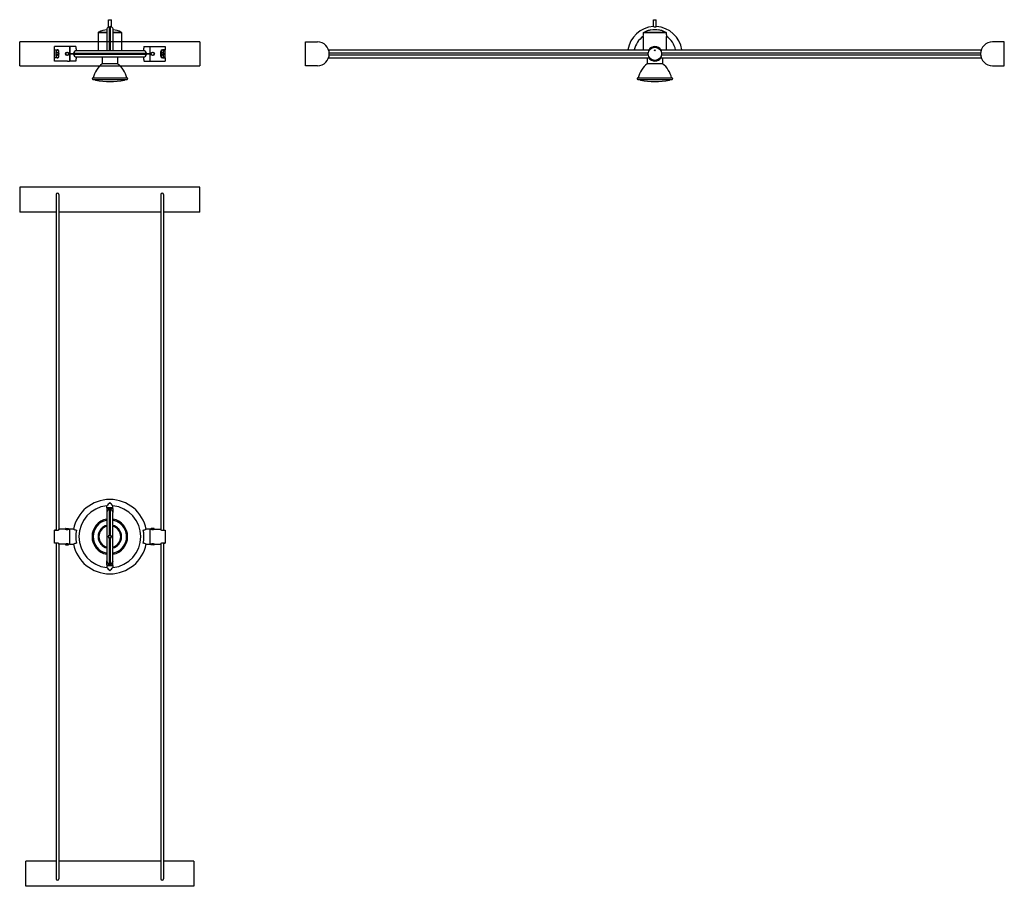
# Model space of a CAD drawing. Header units: millimetres. Extents: x -13 to 128, y -100 to 24.
import ezdxf

# ---------------------------------------------------------------- set-up
doc = ezdxf.new("R2010")
doc.units = ezdxf.units.MM
doc.layers.add('CINI&NILS - miniTensoCavi + miniTensoAttacchi', color=7, linetype='Continuous')
doc.layers.add('CINI&NILS - miniTensoFariuno', color=7, linetype='Continuous')

# ---------------------------------------------------------------- blocks, each defined once
blk = doc.blocks.new('CINI&NILS - miniTensoCavi + miniTensoAttacchi - pianta')
at = {"layer": 'CINI&NILS - miniTensoCavi + miniTensoAttacchi'}
for p, q in [((12.9, 0), (-12.9, 0)), ((-12.9, 0), (-12.9, -3.6)), ((12.9, -3.6), (12.9, 0)), ((-7.7, -1.06), (-7.7, -49.12)), ((-7.3, -1.06), (-7.3, -49.04)), ((7.3, -1.06), (7.3, -49.04)), ((7.7, -1.06), (7.7, -49.12)), ((-7.7, -3.6), (-12.9, -3.6)), ((7.3, -3.6), (-7.3, -3.6)), ((12.9, -3.6), (7.7, -3.6)), ((-7.7, -50.88), (-7.7, -98.94)), ((-7.3, -50.96), (-7.3, -98.94)), ((7.3, -50.96), (7.3, -98.94)), ((7.7, -50.88), (7.7, -98.94)), ((-7.7, -96.4), (-12, -96.4)), ((-12, -100), (-12, -96.4)), ((7.3, -96.4), (-7.3, -96.4)), ((12, -96.4), (7.7, -96.4)), ((12, -96.4), (12, -100)), ((12, -100), (-12, -100))]:
    blk.add_line(p, q, dxfattribs=at)
for centre, start, end in [((-7.5, -1.06), 0, 180), ((7.5, -1.06), 0, 180), ((-7.5, -98.94), 180, 0), ((7.5, -98.94), 180, 0)]:
    blk.add_arc(centre, 0.2, start, end, dxfattribs=at)
blk = doc.blocks.new('CINI&NILS - miniTensoCavi + miniTensoAttacchi - fianco')
at = {"layer": 'CINI&NILS - miniTensoCavi + miniTensoAttacchi'}
for p, q in [((0, -1.7), (0, 1.7)), ((0, 1.7), (1.7, 1.7)), ((100, 1.7), (98.3, 1.7)), ((100, -1.7), (100, 1.7)), ((3.31, 0.55), (49.23, 0.55)), ((3.39, 0.15), (49.06, 0.15)), ((50.77, 0.55), (96.69, 0.55)), ((50.94, 0.15), (96.61, 0.15)), ((3.31, -0.55), (49.23, -0.55)), ((3.39, -0.15), (49.06, -0.15)), ((50.77, -0.55), (96.69, -0.55)), ((50.94, -0.15), (96.61, -0.15)), ((1.7, -1.7), (0, -1.7)), ((98.3, -1.7), (100, -1.7))]:
    blk.add_line(p, q, dxfattribs=at)
for centre, start, end in [((1.7, 0), 270, 90), ((98.3, 0), 90, 270)]:
    blk.add_arc(centre, 1.7, start, end, dxfattribs=at)
blk = doc.blocks.new('CINI&NILS - miniTensoCavi + miniTensoAttacchi - fronte')
at = {"layer": 'CINI&NILS - miniTensoCavi + miniTensoAttacchi'}
for p, q in [((12.88, 1.7), (-12.92, 1.7)), ((-12.92, -1.7), (-12.92, 1.7)), ((12.88, 1.7), (12.88, -1.7)), ((-7.72, -0.35), (-7.72, 0.35)), ((-7.32, -0.35), (-7.32, 0.35)), ((7.28, -0.35), (7.28, 0.35)), ((7.68, -0.35), (7.68, 0.35)), ((-12.92, -1.7), (12.88, -1.7))]:
    blk.add_line(p, q, dxfattribs=at)
for centre, start, end in [((-7.52, 0.35), 0, 180), ((7.48, 0.35), 0, 180), ((-7.52, -0.35), 180, 0), ((7.48, -0.35), 180, 0)]:
    blk.add_arc(centre, 0.2, start, end, dxfattribs=at)
blk = doc.blocks.new('CINI&NILS - miniTensoFariuno - pianta')
at = {"layer": 'CINI&NILS - miniTensoFariuno'}
for p, q in [((-0.45, 4.12), (-0.45, 4.41)), ((0.45, 4.12), (0.45, 4.41)), ((-0.45, 4.13), (-0.45, 4.13)), ((-0.45, 4.13), (-0.45, 4.05)), ((0.45, 4.12), (-0.45, 4.12)), ((-0.45, 4.05), (-0.45, 3.45)), ((-0.05, 4.05), (-0.45, 4.05)), ((-0.45, 3.45), (-0.45, 1.61)), ((-0.05, 4.05), (-0.05, 4.12)), ((-0.05, 3.87), (-0.05, 4.05)), ((-0.05, 0.22), (-0.05, 3.87)), ((0, 3.83), (-0.05, 3.83)), ((0, 4.12), (0, 3.83)), ((0, 3.83), (0, 4.12)), ((0, 0.22), (0, 3.83)), ((0, 3.83), (0, 0.22)), ((0, 3.83), (0.05, 3.83)), ((0.05, 4.05), (0.05, 4.12)), ((0.05, 3.87), (0.05, 4.05)), ((0.45, 4.05), (0.05, 4.05)), ((0.05, 3.87), (0.05, 0.22)), ((0.45, 4.13), (0.45, 4.13)), ((0.45, 4.05), (0.45, 4.13)), ((0.45, 4.05), (0.45, 3.45)), ((0.45, 1.61), (0.45, 3.45)), ((-0.45, 1.61), (-0.45, 1.51)), ((-0.45, 1.51), (-0.45, -1.51)), ((0.45, 1.61), (0.45, 1.51)), ((0.45, -1.51), (0.45, 1.51)), ((-7.72, 0.95), (-7.92, 0.95)), ((-7.92, 0.88), (-7.92, 0.95)), ((-7.52, 0.88), (-7.92, 0.88)), ((-7.92, -0.88), (-7.92, 0.88)), ((-7.31, 0.99), (-7.31, 1.05)), ((-6.37, 1.05), (-7.31, 1.05)), ((-7.31, 0.99), (-7.31, 0.97)), ((-6.34, 1.14), (-6.34, 1.04)), ((-6.31, 1.18), (-5.93, 1.18)), ((-5.89, 1.14), (-5.89, 1.04)), ((-5.77, 1.05), (-5.87, 1.05)), ((-5.77, 1.05), (-5.77, -1.05)), ((-5.77, 0.68), (-5.75, 0.68)), ((-5.22, 1.05), (-5.75, 1.05)), ((-5.75, 1.05), (-5.75, -1.05)), ((0, 0.22), (0, 0.2)), ((0, 0.2), (0, 0.22)), ((5.75, 1.05), (5.22, 1.05)), ((5.75, -1.05), (5.75, 1.05)), ((5.77, 0.68), (5.75, 0.68)), ((5.77, 1.05), (5.87, 1.05)), ((5.77, -1.05), (5.77, 1.05)), ((5.89, 1.14), (5.89, 1.04)), ((6.31, 1.18), (5.92, 1.18)), ((6.34, 1.14), (6.34, 1.04)), ((6.37, 1.05), (7.31, 1.05)), ((7.31, 1.05), (7.31, 0.99)), ((7.31, 0.97), (7.31, 0.99)), ((7.92, 0.88), (7.52, 0.88)), ((7.72, 0.95), (7.92, 0.95)), ((7.92, 0.95), (7.92, 0.88)), ((7.92, 0.88), (7.92, -0.88)), ((-7.92, -0.88), (-7.52, -0.88)), ((-7.92, -0.95), (-7.92, -0.88)), ((-7.72, -0.95), (-7.92, -0.95)), ((-7.31, -0.97), (-7.31, -0.99)), ((-7.31, -1.05), (-7.31, -0.99)), ((-6.37, -1.05), (-7.31, -1.05)), ((-6.34, -1.14), (-6.34, -1.04)), ((-6.31, -1.18), (-5.93, -1.18)), ((-5.89, -1.14), (-5.89, -1.04)), ((-5.77, -1.05), (-5.87, -1.05)), ((-5.77, -0.68), (-5.75, -0.68)), ((-5.75, -1.05), (-5.22, -1.05)), ((-0.05, -3.87), (-0.05, -0.22)), ((0, -0.2), (0, -0.23)), ((0, -0.23), (0, -0.2)), ((0, -3.83), (0, -0.23)), ((0, -0.23), (0, -3.83)), ((0.05, -0.22), (0.05, -3.87)), ((5.22, -1.05), (5.75, -1.05)), ((5.77, -0.68), (5.75, -0.68)), ((5.77, -1.05), (5.87, -1.05)), ((5.89, -1.14), (5.89, -1.04)), ((6.31, -1.18), (5.92, -1.18)), ((6.34, -1.14), (6.34, -1.04)), ((6.37, -1.05), (7.31, -1.05)), ((7.31, -0.99), (7.31, -0.97)), ((7.31, -0.99), (7.31, -1.05)), ((7.52, -0.88), (7.92, -0.88)), ((7.72, -0.95), (7.92, -0.95)), ((7.92, -0.88), (7.92, -0.95)), ((-0.45, -1.51), (-0.45, -1.61)), ((-0.45, -1.61), (-0.45, -3.45)), ((0.45, -1.51), (0.45, -1.61)), ((0.45, -3.45), (0.45, -1.61)), ((-0.45, -4.05), (-0.45, -3.45)), ((-0.45, -4.05), (-0.05, -4.05)), ((-0.45, -4.05), (-0.45, -4.13)), ((-0.45, -4.12), (-0.45, -4.41)), ((-0.45, -4.12), (0.45, -4.12)), ((-0.45, -4.13), (-0.45, -4.13)), ((0, -3.83), (-0.05, -3.83)), ((-0.05, -3.87), (-0.05, -4.05)), ((-0.05, -4.05), (-0.05, -4.12)), ((0, -3.83), (0, -4.12)), ((0, -4.12), (0, -3.83)), ((0, -3.83), (0.05, -3.83)), ((0.05, -3.87), (0.05, -4.05)), ((0.05, -4.05), (0.05, -4.12)), ((0.05, -4.05), (0.45, -4.05)), ((0.45, -4.05), (0.45, -3.45)), ((0.45, -4.13), (0.45, -4.05)), ((0.45, -4.12), (0.45, -4.41)), ((0.45, -4.13), (0.45, -4.13))]:
    blk.add_line(p, q, dxfattribs=at)
blk.add_circle((0, 0), 0.2, dxfattribs=at)
for centre, radius, start, end in [((0, 0), 5.32, 11.3652, 168.6348), ((0, 0), 4.43, 95.7969, 264.2031), ((9.02, -4.16), 12.77, 134.9592, 137.8695), ((-9.02, -4.16), 12.77, 42.1305, 45.0408), ((0, 0), 4.43, 275.7969, 84.2031), ((-0.03, 3.45), 0.423, 93.14, 179.7087), ((0, 3.45), 0.45, 179.6452, 180), ((0.03, 3.45), 0.423, 0.2913, 86.86), ((0, 3.45), 0.45, 0, 0.3548), ((0, 0), 2.55, 100.1624, 259.8376), ((0, 0), 2.39, 100.8611, 259.1389), ((0, 0), 1.57, 106.6015, 253.3985), ((0, 0), 1.68, 105.5843, 138.3584), ((0, 0), 2.55, 280.0915, 79.9085), ((0, 0), 2.39, 25, 79.2147), ((0, 0), 1.68, 41.6416, 74.4157), ((0, 0), 1.57, 286.6015, 73.3985), ((-6.12, 2.11), 1.09, 256.462, 269.7638), ((-6.31, 1.14), 0.0301, 90.1787, 179.8213), ((-6.12, 2.11), 1.09, 270.2362, 283.538), ((-5.93, 1.14), 0.0301, 0.1787, 89.8213), ((-4.77, 2), 1.05, 244.8251, 269.3107), ((0, 0), 4.87, 168.7785, 191.2215), ((0, 0), 1.68, 139.5364, 220.4636), ((-1.53, 1.33), 0.35, 316.1275, 321.7674), ((0, 0), 0.225, 102.8395, 257.1605), ((0, 0), 0.226, 90.0173, 102.8223), ((0, 0), 0.226, 77.1777, 89.9827), ((0, 0), 0.225, 282.8395, 77.1605), ((0, 0), 2.39, 280.7853, 25), ((1.53, 1.33), 0.35, 218.2326, 223.8725), ((0, 0), 1.68, 319.5364, 40.4636), ((4.77, 2), 1.05, 270.6904, 295.1738), ((0, 0), 4.88, 4.496, 11.2213), ((0, 0), 4.88, 355.5042, 4.4958), ((6.12, 2.11), 1.09, 256.462, 269.7638), ((5.92, 1.14), 0.0301, 90.1787, 179.8213), ((6.12, 2.11), 1.09, 270.2362, 283.538), ((6.31, 1.14), 0.0301, 0.1787, 89.8213), ((-6.12, -2.11), 1.09, 90.2362, 103.538), ((-6.31, -1.14), 0.0301, 180.1787, 269.8213), ((-6.12, -2.11), 1.09, 76.462, 89.7638), ((-5.93, -1.14), 0.0301, 270.1787, 359.8213), ((-4.77, -2), 1.05, 90.6904, 115.1738), ((0, 0), 5.32, 191.3652, 348.6348), ((-1.53, -1.33), 0.35, 38.2326, 43.8725), ((0, 0), 1.68, 221.6416, 254.4157), ((0, 0), 0.226, 257.1777, 269.9827), ((0, 0), 0.226, 270.0173, 282.8223), ((0, 0), 1.68, 285.5843, 318.3584), ((1.53, -1.33), 0.35, 136.1275, 141.7674), ((0, 0), 4.88, 348.7787, 355.504), ((4.77, -2), 1.05, 64.8251, 89.3107), ((6.12, -2.11), 1.09, 90.2362, 103.538), ((5.92, -1.14), 0.0301, 180.1787, 269.8213), ((6.12, -2.11), 1.09, 76.462, 89.7638), ((6.31, -1.14), 0.0301, 270.1787, 359.8213), ((-0.03, -3.45), 0.423, 180.2913, 266.86), ((0, -3.45), 0.45, 180, 180.3548), ((0.03, -3.45), 0.423, 273.14, 359.7087), ((0, -3.45), 0.45, 359.6452, 0), ((9.02, 4.16), 12.77, 222.1305, 225.0408), ((-9.02, 4.16), 12.77, 314.9592, 317.8695)]:
    blk.add_arc(centre, radius, start, end, dxfattribs=at)
for points in [[(-0.45, 1.51), (-0.45, 1.51), (-0.45, 1.51), (-0.45, 1.51)], [(0.45, 1.51), (0.45, 1.51), (0.45, 1.51), (0.45, 1.51)], [(-1.25, 1.11), (-1.26, 1.1), (-1.27, 1.1), (-1.27, 1.09)], [(1.27, 1.09), (1.27, 1.1), (1.26, 1.1), (1.25, 1.11)], [(-1.27, -1.09), (-1.27, -1.1), (-1.26, -1.1), (-1.25, -1.11)], [(1.25, -1.11), (1.26, -1.1), (1.27, -1.1), (1.27, -1.09)], [(-0.45, -1.51), (-0.45, -1.51), (-0.45, -1.51), (-0.45, -1.51)], [(0.45, -1.51), (0.45, -1.51), (0.45, -1.51), (0.45, -1.51)]]:
    blk.add_open_spline(points, degree=3, dxfattribs=at)
for points, knots in [([(-7.31, 0.99), (-7.31, 0.98), (-7.31, 0.98), (-7.32, 0.96), (-7.32, 0.96), (-7.33, 0.95), (-7.34, 0.94), (-7.36, 0.93), (-7.36, 0.92), (-7.38, 0.91), (-7.39, 0.91), (-7.42, 0.9), (-7.43, 0.89), (-7.45, 0.89), (-7.47, 0.89), (-7.49, 0.88), (-7.51, 0.88), (-7.52, 0.88)], [3.223771, 3.223771, 3.223771, 3.223771, 3.661736, 3.661736, 4.099701, 4.099701, 4.537666, 4.537666, 4.975631, 4.975631, 5.373615, 5.373615, 5.771599, 5.771599, 6.169582, 6.169582, 6.567566, 6.567566, 6.567566, 6.567566]), ([(7.52, 0.88), (7.51, 0.88), (7.49, 0.88), (7.47, 0.89), (7.45, 0.89), (7.43, 0.89), (7.42, 0.9), (7.39, 0.91), (7.38, 0.91), (7.36, 0.92), (7.36, 0.93), (7.34, 0.94), (7.33, 0.95), (7.32, 0.96), (7.32, 0.96), (7.31, 0.98), (7.31, 0.98), (7.31, 0.99)], [6.567566, 6.567566, 6.567566, 6.567566, 6.96555, 6.96555, 7.363534, 7.363534, 7.761517, 7.761517, 8.159501, 8.159501, 8.597466, 8.597466, 9.035431, 9.035431, 9.473396, 9.473396, 9.911361, 9.911361, 9.911361, 9.911361]), ([(-7.52, -0.88), (-7.51, -0.88), (-7.49, -0.88), (-7.47, -0.89), (-7.45, -0.89), (-7.43, -0.89), (-7.42, -0.9), (-7.39, -0.91), (-7.38, -0.91), (-7.36, -0.92), (-7.36, -0.93), (-7.34, -0.94), (-7.33, -0.95), (-7.32, -0.96), (-7.32, -0.96), (-7.31, -0.98), (-7.31, -0.98), (-7.31, -0.99)], [6.567566, 6.567566, 6.567566, 6.567566, 6.96555, 6.96555, 7.363534, 7.363534, 7.761517, 7.761517, 8.159501, 8.159501, 8.597466, 8.597466, 9.035431, 9.035431, 9.473396, 9.473396, 9.911361, 9.911361, 9.911361, 9.911361]), ([(7.31, -0.99), (7.31, -0.98), (7.31, -0.98), (7.32, -0.96), (7.32, -0.96), (7.33, -0.95), (7.34, -0.94), (7.36, -0.93), (7.36, -0.92), (7.38, -0.91), (7.39, -0.91), (7.42, -0.9), (7.43, -0.89), (7.45, -0.89), (7.47, -0.89), (7.49, -0.88), (7.51, -0.88), (7.52, -0.88)], [3.223771, 3.223771, 3.223771, 3.223771, 3.661736, 3.661736, 4.099701, 4.099701, 4.537666, 4.537666, 4.975631, 4.975631, 5.373615, 5.373615, 5.771599, 5.771599, 6.169582, 6.169582, 6.567566, 6.567566, 6.567566, 6.567566])]:
    blk.add_open_spline(points, degree=3, knots=knots, dxfattribs=at)
blk = doc.blocks.new('CINI&NILS - miniTensoFariuno - fronte')
at = {"layer": 'CINI&NILS - miniTensoFariuno'}
for p, q in [((-0.2, 4.88), (0.2, 4.88)), ((-0.2, 3.85), (-0.2, 4.88)), ((0.2, 3.85), (0.2, 4.88)), ((-1.67, 3.05), (-1.67, 0.45)), ((-1.67, 3.05), (-1.27, 3.05)), ((-1.57, 3.1), (-0.45, 3.1)), ((-1.26, 3.05), (-1.26, 3.05)), ((-1.25, 3.05), (-0.45, 3.05)), ((-0.45, 3.4), (-0.45, 3.45)), ((-0.45, 3.45), (-0.45, 3.1)), ((-0.45, 3.1), (-0.45, 3.05)), ((-0.45, 3.05), (-0.45, 0.45)), ((-0.05, 0.45), (-0.05, 3.89)), ((0, 0.45), (0, 3.84)), ((0, 3.84), (0, 0.45)), ((0.05, 3.89), (0.05, 0.45)), ((0.45, 3.4), (0.45, 3.45)), ((0.45, 3.1), (0.45, 3.45)), ((0.45, 3.1), (1.57, 3.1)), ((0.45, 3.1), (0.45, 3.05)), ((0.45, 0.45), (0.45, 3.05)), ((0.45, 3.05), (1.25, 3.05)), ((1.26, 3.05), (1.26, 3.05)), ((1.27, 3.05), (1.67, 3.05)), ((1.67, 3.05), (1.67, 0.45)), ((-5.77, 1.05), (-7.92, 1.05)), ((-7.92, 0.57), (-7.92, 1.05)), ((-7.92, 0.57), (-7.52, 0.57)), ((-7.92, -0.57), (-7.92, 0.57)), ((-7.72, -0.06), (-7.72, 0.05)), ((-7.64, 0.13), (-7.55, 0.13)), ((-7.49, 0.13), (-7.4, 0.13)), ((-7.32, 0.05), (-7.32, -0.06)), ((-7.31, -0.36), (-7.31, 0.36)), ((-5.77, 1.05), (-5.77, -1.05)), ((-5.77, 0.68), (-5.75, 0.68)), ((-5.75, 1.05), (-5.75, 0.05)), ((-4.88, 1.05), (-5.75, 1.05)), ((-5.75, 0), (-5.75, 0.05)), ((-5.75, 0.05), (-5.22, 0.05)), ((-5.18, 0), (-5.75, 0)), ((-5.75, 0), (-5.18, 0)), ((-5.75, -0.05), (-5.75, 0)), ((5.22, 0.05), (-5.22, 0.05)), ((-5.18, 0), (-5.18, 0.05)), ((5.18, 0), (-5.18, 0)), ((-5.18, 0), (5.18, 0)), ((-5.18, 0), (-5.18, -0.05)), ((4.78, 0.45), (-4.78, 0.45)), ((4.87, 1.05), (5.75, 1.05)), ((5.18, 0), (5.18, 0.05)), ((5.75, 0), (5.18, 0)), ((5.18, 0), (5.75, 0)), ((5.18, 0), (5.18, -0.05)), ((5.22, 0.05), (5.75, 0.05)), ((5.75, 0.05), (5.75, 1.05)), ((5.77, 0.68), (5.75, 0.68)), ((5.75, 0.05), (5.75, 0)), ((5.75, 0), (5.75, -0.05)), ((5.77, 1.05), (7.92, 1.05)), ((5.77, -1.05), (5.77, 1.05)), ((7.31, -0.36), (7.31, 0.36)), ((7.32, 0.05), (7.32, -0.06)), ((7.49, 0.13), (7.4, 0.13)), ((7.92, 0.57), (7.52, 0.57)), ((7.64, 0.13), (7.55, 0.13)), ((7.72, -0.06), (7.72, 0.05)), ((7.92, 1.05), (7.92, 0.57)), ((7.92, -0.57), (7.92, 0.57)), ((-7.52, -0.57), (-7.92, -0.57)), ((-7.92, -1.05), (-7.92, -0.57)), ((-6.07, -1.05), (-7.92, -1.05)), ((-7.55, -0.14), (-7.64, -0.14)), ((-7.4, -0.14), (-7.49, -0.14)), ((-6.07, -1.05), (-6.07, -1.05)), ((-6.07, -1.05), (-5.77, -1.05)), ((-5.77, -0.68), (-5.75, -0.68)), ((-5.75, -0.05), (-5.75, -1.05)), ((-5.22, -0.05), (-5.75, -0.05)), ((-4.88, -1.05), (-5.75, -1.05)), ((-5.22, -0.05), (5.22, -0.05)), ((-4.78, -0.45), (4.78, -0.45)), ((-1.1, -0.45), (-1.1, -1.42)), ((1.1, -0.45), (1.1, -1.42)), ((4.87, -1.05), (5.75, -1.05)), ((5.75, -0.05), (5.22, -0.05)), ((5.75, -1.05), (5.75, -0.05)), ((5.77, -0.68), (5.75, -0.68)), ((5.77, -1.05), (6.07, -1.05)), ((6.07, -1.05), (7.92, -1.05)), ((6.07, -1.05), (6.07, -1.05)), ((7.4, -0.14), (7.49, -0.14)), ((7.52, -0.57), (7.92, -0.57)), ((7.55, -0.14), (7.64, -0.14)), ((7.92, -0.57), (7.92, -1.05)), ((1.1, -1.42), (-1.1, -1.42)), ((-2.45, -3.45), (2.45, -3.45)), ((-2.45, -3.65), (2.45, -3.65)), ((-2.15, -3.65), (-2.15, -3.67)), ((2.15, -3.65), (2.15, -3.67))]:
    blk.add_line(p, q, dxfattribs=at)
for centre, radius in [((-6.12, 0), 0.25), ((-6.12, 0), 0.225), ((6.12, 0), 0.25), ((6.12, 0), 0.225)]:
    blk.add_circle(centre, radius, dxfattribs=at)
for centre, radius, start, end in [((-0.01, 0.03), 3.45, 116.8717, 118.7494), ((0, 0.03), 3.45, 97.4947, 117.0358), ((-1.26, 2.86), 0.195, 86.9234, 90.0794), ((0, 3.45), 0.45, 120, 180), ((0, 3.41), 0.481, 95.414, 117.2761), ((0, 3.41), 0.481, 62.7242, 84.5857), ((0, 3.45), 0.45, 0, 60), ((0, 0.03), 3.45, 62.9642, 82.5053), ((1.26, 2.86), 0.195, 89.9206, 93.0766), ((0.01, 0.03), 3.45, 61.2506, 63.1283), ((-7.52, 0.37), 0.2, 277.803, 262.197), ((-7.64, 0.05), 0.08, 90, 180), ((-7.55, 0.15), 0.016, 270, 82.197), ((-7.49, 0.15), 0.016, 97.803, 270), ((-7.4, 0.05), 0.08, 0, 90), ((-4.78, 0.01), 0.435, 89.6826, 175.3796), ((-9.93, -0.04), 5.17, 5.4646, 12.1939), ((9.87, -0.03), 5.11, 168.5811, 174.5698), ((4.78, 0.01), 0.435, 4.6199, 90.3179), ((10.18, -0.09), 5.43, 167.8441, 168.6208), ((7.52, 0.37), 0.2, 277.803, 262.197), ((7.4, 0.05), 0.08, 90, 180), ((7.49, 0.15), 0.016, 270, 82.197), ((7.55, 0.15), 0.016, 97.803, 270), ((7.64, 0.05), 0.08, 0, 90), ((-7.64, -0.06), 0.08, 180, 270), ((-7.52, -0.37), 0.2, 97.803, 82.197), ((-7.55, -0.15), 0.016, 277.803, 90), ((-7.49, -0.15), 0.016, 90, 262.197), ((-7.4, -0.06), 0.08, 270, 0), ((-4.78, -0.01), 0.435, 184.6199, 270.3179), ((-9.93, 0.04), 5.17, 347.8061, 354.5354), ((4.78, -0.01), 0.435, 269.6826, 355.3796), ((9.87, 0.03), 5.11, 185.4302, 191.4189), ((10.18, 0.09), 5.43, 191.3792, 192.1559), ((7.4, -0.06), 0.08, 180, 270), ((7.52, -0.37), 0.2, 97.803, 82.197), ((7.49, -0.15), 0.016, 277.803, 90), ((7.55, -0.15), 0.016, 90, 262.197), ((7.64, -0.06), 0.08, 270, 0), ((1.14, -4.26), 3.62, 128.2116, 167.0713), ((-1.14, -4.26), 3.62, 12.9287, 51.7884), ((-2.45, -3.55), 0.1, 90, 270), ((-2.05, -3.67), 0.1, 180, 259.9656), ((0, 7.92), 11.87, 259.9656, 280.0344), ((2.05, -3.67), 0.1, 280.0344, 0), ((2.45, -3.55), 0.1, 270, 90)]:
    blk.add_arc(centre, radius, start, end, dxfattribs=at)
for points in [[(-1.27, 3.05), (-1.27, 3.05), (-1.26, 3.05), (-1.25, 3.05)], [(-0.45, 3.1), (-0.45, 3.1), (-0.45, 3.1), (-0.45, 3.1)], [(-0.45, 3.05), (-0.45, 3.05), (-0.45, 3.05), (-0.45, 3.05)], [(0.45, 3.05), (0.45, 3.05), (0.45, 3.05), (0.45, 3.05)], [(1.25, 3.05), (1.26, 3.05), (1.27, 3.05), (1.27, 3.05)]]:
    blk.add_open_spline(points, degree=3, dxfattribs=at)
for points, knots in [([(-0.05, 3.85), (-0.05, 3.85), (-0.04, 3.85), (-0.03, 3.84), (-0.01, 3.84), (0, 3.84)], [6.2926443, 6.2926443, 6.2926443, 6.2926443, 6.3581419, 6.3581419, 6.7820181, 6.7820181, 6.7820181, 6.7820181]), ([(0, 3.84), (0.01, 3.84), (0.03, 3.84), (0.04, 3.85), (0.05, 3.85), (0.05, 3.85)], [0, 0, 0, 0, 0.4238762, 0.4238762, 0.4893739, 0.4893739, 0.4893739, 0.4893739])]:
    blk.add_open_spline(points, degree=3, knots=knots, dxfattribs=at)
blk = doc.blocks.new('CINI&NILS - miniTensoFariuno - fianco')
at = {"layer": 'CINI&NILS - miniTensoFariuno'}
for p, q in [((-0.2, 3.88), (-0.2, 4.88)), ((-0.2, 4.88), (0, 4.88)), ((0, 4.88), (0.2, 4.88)), ((0.2, 3.88), (0.2, 4.88)), ((-1.61, 3.05), (-1.11, 3.05)), ((-1.51, 3.1), (1.51, 3.1)), ((-1.09, 3.05), (1.09, 3.05)), ((1.11, 3.05), (1.61, 3.05)), ((-1.67, 2.49), (-1.67, 0.56)), ((1.67, 0.56), (1.67, 2.49)), ((-0.88, 0.57), (-0.76, 0.57)), ((0.76, 0.57), (0.88, 0.57)), ((-1.1, -0.57), (-1.1, -1.42)), ((-0.76, -0.57), (-0.88, -0.57)), ((0.88, -0.57), (0.76, -0.57)), ((1.1, -0.57), (1.1, -1.42)), ((-1, -1.42), (-1.1, -1.42)), ((1.1, -1.42), (-1, -1.42)), ((-2.45, -3.45), (2.45, -3.45)), ((-2.45, -3.65), (2.45, -3.65)), ((-2.15, -3.65), (-2.15, -3.67)), ((2.15, -3.65), (2.15, -3.67))]:
    blk.add_line(p, q, dxfattribs=at)
for centre, radius in [((0, 0), 0.95), ((0, 0.5), 0.065)]:
    blk.add_circle(centre, radius, dxfattribs=at)
for centre, radius, start, end in [((0, 0), 3.9, 93.2269, 171.6848), ((-5.29, 3.2), 3.69, 348.9007, 354.0373), ((-3.98, 3.06), 2.37, 354.2726, 359.8498), ((0, 0.03), 3.42, 110.1693, 113.7114), ((0, 0.03), 3.43, 99.5738, 108.7522), ((0, 0.03), 3.42, 80.4328, 99.5672), ((0, 4.34), 0.495, 243.6649, 296.3351), ((0, 0), 3.9, 8.3152, 86.7731), ((0, 0.03), 3.43, 71.2478, 80.4262), ((0, 0.03), 3.42, 66.2886, 69.8307), ((3.98, 3.06), 2.37, 180.1504, 185.7272), ((5.29, 3.2), 3.68, 185.9595, 191.1025), ((0, 0), 3, 123.8877, 169.1817), ((0, 0), 3, 10.8183, 56.1123), ((0, 0), 1.05, 32.8783, 147.1217), ((0, 0), 0.95, 36.8699, 143.1301), ((0, 0), 1.05, 212.8783, 327.1217), ((0, 0), 0.95, 216.8699, 323.1301), ((1.14, -4.26), 3.62, 128.2116, 167.0713), ((-1.14, -4.26), 3.62, 12.9287, 51.7884), ((-2.45, -3.55), 0.1, 90, 270), ((-2.05, -3.67), 0.1, 180, 259.9656), ((0, 7.92), 11.87, 259.9656, 280.0344), ((2.05, -3.67), 0.1, 280.0344, 0), ((2.45, -3.55), 0.1, 270, 90)]:
    blk.add_arc(centre, radius, start, end, dxfattribs=at)
for points in [[(-1.61, 3.05), (-1.58, 3.07), (-1.54, 3.09), (-1.51, 3.1)], [(-1.5, 3.1), (-1.49, 3.11), (-1.47, 3.12), (-1.46, 3.13)], [(-1.46, 3.13), (-1.43, 3.14), (-1.4, 3.15), (-1.38, 3.16)], [(-1.18, 3.24), (-1.15, 3.25), (-1.13, 3.26), (-1.1, 3.27)], [(-1.11, 3.05), (-1.1, 3.05), (-1.1, 3.05), (-1.09, 3.05)], [(1.09, 3.05), (1.1, 3.05), (1.1, 3.05), (1.11, 3.05)], [(1.1, 3.27), (1.13, 3.26), (1.15, 3.25), (1.18, 3.24)], [(1.38, 3.16), (1.4, 3.15), (1.43, 3.14), (1.46, 3.13)], [(1.46, 3.13), (1.47, 3.12), (1.49, 3.11), (1.5, 3.1)], [(1.51, 3.1), (1.54, 3.09), (1.58, 3.07), (1.61, 3.05)]]:
    blk.add_open_spline(points, degree=3, dxfattribs=at)
for points, knots in [([(-0.89, 0.56), (-0.88, 0.57), (-0.88, 0.57), (-0.88, 0.57), (-0.88, 0.57), (-0.88, 0.57)], [6.1177792, 6.1177792, 6.1177792, 6.1177792, 6.1695825, 6.1695825, 6.5675662, 6.5675662, 6.5675662, 6.5675662]), ([(-0.76, 0.57), (-0.76, 0.57), (-0.76, 0.57), (-0.76, 0.57), (-0.76, 0.57), (-0.76, 0.56)], [6.6330361, 6.6330361, 6.6330361, 6.6330361, 7.032217, 7.032217, 7.0842073, 7.0842073, 7.0842073, 7.0842073]), ([(-0.76, 0.57), (-0.76, 0.57), (-0.76, 0.57), (-0.76, 0.57), (-0.76, 0.57), (-0.76, 0.56)], [0, 0, 0, 0, 0.3991809, 0.3991809, 0.4511712, 0.4511712, 0.4511712, 0.4511712]), ([(0.76, 0.56), (0.76, 0.57), (0.76, 0.57), (0.76, 0.57), (0.76, 0.57), (0.76, 0.57)], [6.181865, 6.181865, 6.181865, 6.181865, 6.2338552, 6.2338552, 6.6330361, 6.6330361, 6.6330361, 6.6330361]), ([(0.76, 0.56), (0.76, 0.57), (0.76, 0.57), (0.76, 0.57), (0.76, 0.57), (0.76, 0.57)], [-0.4511712, -0.4511712, -0.4511712, -0.4511712, -0.3991809, -0.3991809, 0, 0, 0, 0]), ([(0.88, 0.57), (0.88, 0.57), (0.88, 0.57), (0.88, 0.57), (0.88, 0.57), (0.89, 0.56)], [6.5675662, 6.5675662, 6.5675662, 6.5675662, 6.9655499, 6.9655499, 7.0173532, 7.0173532, 7.0173532, 7.0173532]), ([(-0.88, -0.57), (-0.88, -0.57), (-0.88, -0.57), (-0.88, -0.57), (-0.88, -0.57), (-0.89, -0.57)], [0, 0, 0, 0, 0.4095819, 0.4095819, 0.4505365, 0.4505365, 0.4505365, 0.4505365]), ([(-0.76, -0.57), (-0.76, -0.57), (-0.76, -0.57), (-0.76, -0.57), (-0.76, -0.57), (-0.76, -0.57)], [-0.4521745, -0.4521745, -0.4521745, -0.4521745, -0.4140739, -0.4140739, 0, 0, 0, 0]), ([(-0.76, -0.57), (-0.76, -0.57), (-0.76, -0.57), (-0.76, -0.57), (-0.76, -0.57), (-0.76, -0.57)], [6.1815594, 6.1815594, 6.1815594, 6.1815594, 6.21966, 6.21966, 6.6337339, 6.6337339, 6.6337339, 6.6337339]), ([(0.76, -0.57), (0.76, -0.57), (0.76, -0.57), (0.76, -0.57), (0.76, -0.57), (0.76, -0.57)], [0, 0, 0, 0, 0.4140739, 0.4140739, 0.4521745, 0.4521745, 0.4521745, 0.4521745]), ([(0.76, -0.57), (0.76, -0.57), (0.76, -0.57), (0.76, -0.57), (0.76, -0.57), (0.76, -0.57)], [6.6330361, 6.6330361, 6.6330361, 6.6330361, 7.04711, 7.04711, 7.0852106, 7.0852106, 7.0852106, 7.0852106]), ([(0.89, -0.57), (0.88, -0.57), (0.88, -0.57), (0.88, -0.57), (0.88, -0.57), (0.88, -0.57)], [-0.4505365, -0.4505365, -0.4505365, -0.4505365, -0.4095819, -0.4095819, 0, 0, 0, 0])]:
    blk.add_open_spline(points, degree=3, knots=knots, dxfattribs=at)

msp = doc.modelspace()

# ---------------------------------------------------------------- block references
for name, p in [('CINI&NILS - miniTensoFariuno - fronte', (0.02, 19.05)), ('CINI&NILS - miniTensoFariuno - fianco', (78, 19.05)), ('CINI&NILS - miniTensoCavi + miniTensoAttacchi - fronte', (0.02, 19.05)), ('CINI&NILS - miniTensoCavi + miniTensoAttacchi - fianco', (28, 19.05)), ('CINI&NILS - miniTensoCavi + miniTensoAttacchi - pianta', (0, 0)), ('CINI&NILS - miniTensoFariuno - pianta', (0, -50))]:
    msp.add_blockref(name, p)

doc.saveas('drawing.dxf')
